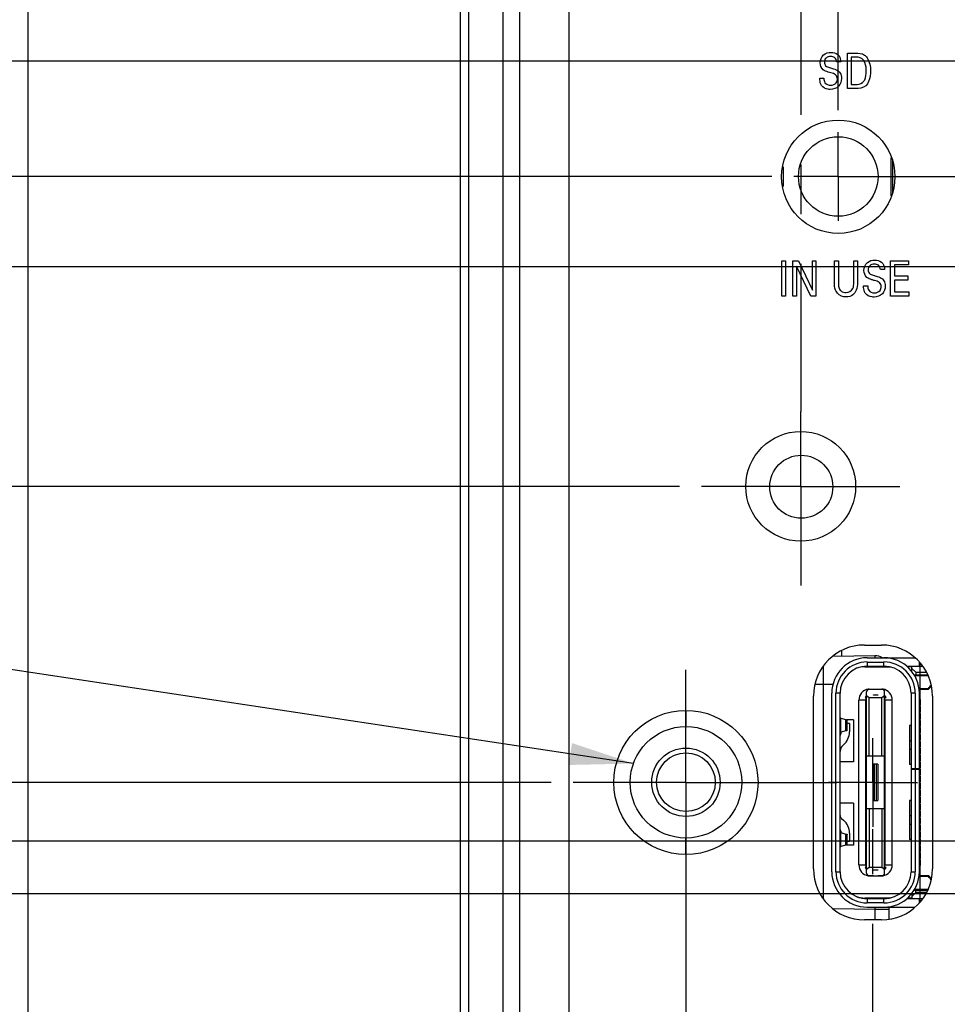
# Model space of a CAD drawing. Header units: inches. Extents: x 0 to 34, y 0 to 22.
# Tile 8 of 39: x 8.1 to 10.7, y 10.7 to 13.4. Entities that reach past the tile are written whole.
import ezdxf

# ---------------------------------------------------------------- set-up
doc = ezdxf.new("R2010")
doc.units = ezdxf.units.IN
doc.header["$LTSCALE"] = 1.87
doc.header["$MEASUREMENT"] = 0
doc.linetypes.add('CENTER', pattern=[0.6, 0.375, -0.075, 0.075, -0.075])
doc.layers.get('0').update_dxf_attribs({"linetype": 'CONTINUOUS'})
for name, color, linetype in [('02___PRT_ALL_AXES', 7, 'CONTINUOUS'), ('ARTWORK', 7, 'CONTINUOUS'), ('DEFAULT_1', 7, 'CENTER'), ('DETAIL', 7, 'CONTINUOUS'), ('DIMENSIONS', 7, 'CONTINUOUS'), ('THREAD', 7, 'CONTINUOUS')]:
    doc.layers.add(name, color=color, linetype=linetype)
doc.styles.get("Standard").update_dxf_attribs({"font": 'txt', "width": 0.8})
doc.dimstyles.new('DIMSTYLE_1', dxfattribs={"dimtxt": 0.125, "dimasz": 0.18, "dimexe": 0.125, "dimexo": 0.0625, "dimgap": 0.03125, "dimtad": 0, "dimtih": 1, "dimtoh": 1, "dimlfac": 0.5, "dimzin": 4, "dimdsep": 46, "dimtxsty": 'STANDARD', "dimblk": '_FILLED', "dimblk1": '_FILLED', "dimblk2": '_FILLED', "dimcen": 0.09, "dimadec": 0, "dimazin": 0, "dimtp": 0.001, "dimtm": 0.001, "dimtfac": 1, "dimtofl": 0, "dimtmove": 0, "dimatfit": 3, "dimldrblk": '_FILLED', "dimfxl": 1, "dimtolj": 1, "dimtzin": 4, "dimarcsym": 0})
doc.dimstyles.new('DIMSTYLE_3', dxfattribs={"dimtxt": 0.125, "dimasz": 0.18, "dimexe": 0.125, "dimexo": 0.0625, "dimgap": 0.03125, "dimtad": 0, "dimtih": 1, "dimtoh": 1, "dimlfac": 0.5, "dimzin": 4, "dimdsep": 46, "dimtxsty": 'STANDARD', "dimblk": '_FILLED', "dimblk1": '_FILLED', "dimblk2": '_FILLED', "dimcen": 0.09, "dimadec": 0, "dimazin": 0, "dimtp": 0.01, "dimtm": 0.01, "dimtfac": 1, "dimtofl": 0, "dimtmove": 0, "dimatfit": 3, "dimldrblk": '_FILLED', "dimfxl": 1, "dimtolj": 1, "dimtzin": 4, "dimarcsym": 0})
doc.dimstyles.get("Standard").update_dxf_attribs({"dimtxt": 0.125, "dimasz": 0.18, "dimexe": 0.125, "dimexo": 0.0625, "dimgap": 0.09, "dimtad": 0, "dimtih": 1, "dimtoh": 1, "dimdec": 3, "dimzin": 4, "dimdsep": 46, "dimtxsty": 'STANDARD', "dimblk": '_FILLED', "dimblk1": '_FILLED', "dimblk2": '_FILLED', "dimcen": 0.09, "dimadec": 0, "dimazin": 0, "dimtol": 1, "dimtp": 0.01, "dimtm": 0.01, "dimtfac": 1, "dimtdec": 3, "dimtofl": 0, "dimtmove": 0, "dimatfit": 3, "dimldrblk": '_FILLED', "dimfxl": 1, "dimtolj": 1, "dimtzin": 4, "dimarcsym": 0})

# ---------------------------------------------------------------- blocks, each defined once
blk = doc.blocks.new('*D7')
at = {"layer": 'DIMENSIONS', "color": 2, "linetype": 'CONTINUOUS'}
for p, q in [((14.6688, 11.0819), (14.6688, 10.9289)), ((14.6688, 10.9289), (14.191, 10.7072)), ((14.191, 10.7072), (14.191, 7.5131))]:
    blk.add_line(p, q, dxfattribs=at)
at = {"layer": 'DIMENSIONS', "color": 2, "linetype": 'CONTINUOUS', "insert": (14.1285, 7.4506), "char_height": 0.125, "width": 1.125, "attachment_point": 3, "rotation": 90, "line_spacing_factor": 0.9}
blk.add_mtext('3.38{\\Ftxt.shx;\\W1.000000;\\H0.125000; }[85.8]', dxfattribs=at)
blk = doc.blocks.new('_FILLED')
at = {"color": 0, "linetype": 'BYBLOCK'}
blk.add_solid([(0, 0), (-1, 0.174), (-1, -0.174)], dxfattribs=at)
blk = doc.blocks.new('*D12')
at = {"layer": 'DIMENSIONS', "color": 2, "linetype": 'CONTINUOUS'}
blk.add_line((9.5844, 11.2836), (7.101, 11.2836), dxfattribs=at)
at = {"layer": 'DIMENSIONS', "color": 2, "linetype": 'CONTINUOUS', "insert": (7.0385, 11.3461), "char_height": 0.125, "width": 1.125, "attachment_point": 3, "line_spacing_factor": 0.9}
blk.add_mtext('1.54{\\Ftxt.shx;\\W1.000000;\\H0.125000; }[39.1]', dxfattribs=at)
blk = doc.blocks.new('*D13')
at = {"layer": 'DIMENSIONS', "color": 2, "linetype": 'CONTINUOUS'}
for p, q in [((11.8361, 11.2696), (11.7242, 11.1175)), ((14.4811, 11.2696), (11.8361, 11.2696)), ((11.7242, 11.1175), (7.101, 11.1175))]:
    blk.add_line(p, q, dxfattribs=at)
at = {"layer": 'DIMENSIONS', "color": 2, "linetype": 'CONTINUOUS', "insert": (7.0385, 11.18), "char_height": 0.125, "width": 0.925, "attachment_point": 3, "line_spacing_factor": 0.9}
blk.add_mtext('1.53{\\Ftxt.shx;\\W1.000000;\\H0.125000; }[39]', dxfattribs=at)
blk = doc.blocks.new('*D14')
at = {"layer": 'DIMENSIONS', "color": 2, "linetype": 'CONTINUOUS'}
blk.add_line((12.6391, 10.9696), (7.101, 10.9696), dxfattribs=at)
at = {"layer": 'DIMENSIONS', "color": 2, "linetype": 'CONTINUOUS', "insert": (7.0385, 11.0321), "char_height": 0.125, "width": 1.125, "attachment_point": 3, "line_spacing_factor": 0.9}
blk.add_mtext('1.38{\\Ftxt.shx;\\W1.000000;\\H0.125000; }[35.2]', dxfattribs=at)
blk = doc.blocks.new('*D15')
at = {"layer": 'DIMENSIONS', "color": 2, "linetype": 'CONTINUOUS'}
blk.add_line((9.9463, 12.1196), (7.101, 12.1196), dxfattribs=at)
at = {"layer": 'DIMENSIONS', "color": 2, "linetype": 'CONTINUOUS', "insert": (7.0385, 12.1821), "char_height": 0.125, "width": 1.125, "attachment_point": 3, "line_spacing_factor": 0.9}
blk.add_mtext('1.96{\\Ftxt.shx;\\W1.000000;\\H0.125000; }[49.8]', dxfattribs=at)
blk = doc.blocks.new('*D16')
at = {"layer": 'DIMENSIONS', "color": 2, "linetype": 'CONTINUOUS'}
blk.add_line((10.2073, 12.9944), (7.101, 12.9944), dxfattribs=at)
at = {"layer": 'DIMENSIONS', "color": 2, "linetype": 'CONTINUOUS', "insert": (7.0385, 13.0569), "char_height": 0.125, "width": 1.125, "attachment_point": 3, "line_spacing_factor": 0.9}
blk.add_mtext('2.40{\\Ftxt.shx;\\W1.000000;\\H0.125000; }[60.9]', dxfattribs=at)
blk = doc.blocks.new('*D17')
at = {"layer": 'DIMENSIONS', "color": 2, "linetype": 'CONTINUOUS'}
blk.add_line((11.1112, 14.4016), (7.101, 14.4016), dxfattribs=at)
at = {"layer": 'DIMENSIONS', "color": 2, "linetype": 'CONTINUOUS', "insert": (7.0385, 14.4641), "char_height": 0.125, "width": 1.125, "attachment_point": 3, "line_spacing_factor": 0.9}
blk.add_mtext('3.10{\\Ftxt.shx;\\W1.000000;\\H0.125000; }[78.7]', dxfattribs=at)
blk = doc.blocks.new('*D18')
at = {"layer": 'DIMENSIONS', "color": 2, "linetype": 'CONTINUOUS'}
for p, q in [((7.2772, 14.0138), (7.101, 14.0138)), ((7.5957, 13.8696), (7.2772, 14.0138)), ((9.9463, 13.8696), (7.5957, 13.8696))]:
    blk.add_line(p, q, dxfattribs=at)
at = {"layer": 'DIMENSIONS', "color": 2, "linetype": 'CONTINUOUS', "insert": (7.0385, 14.0763), "char_height": 0.125, "width": 0.925, "attachment_point": 3, "line_spacing_factor": 0.9}
blk.add_mtext('2.83{\\Ftxt.shx;\\W1.000000;\\H0.125000; }[72]', dxfattribs=at)
blk = doc.blocks.new('*D19')
at = {"layer": 'DIMENSIONS', "color": 2, "linetype": 'CONTINUOUS'}
blk.add_line((12.6853, 12.7396), (7.101, 12.7396), dxfattribs=at)
at = {"layer": 'DIMENSIONS', "color": 2, "linetype": 'CONTINUOUS', "insert": (7.0385, 12.8021), "char_height": 0.125, "width": 1.125, "attachment_point": 3, "line_spacing_factor": 0.9}
blk.add_mtext('2.27{\\Ftxt.shx;\\W1.000000;\\H0.125000; }[57.6]', dxfattribs=at)
blk = doc.blocks.new('*D20')
at = {"layer": 'DIMENSIONS', "color": 2, "linetype": 'CONTINUOUS'}
blk.add_line((12.6853, 13.8396), (7.101, 13.8396), dxfattribs=at)
at = {"layer": 'DIMENSIONS', "color": 2, "linetype": 'CONTINUOUS', "insert": (7.0385, 13.9021), "char_height": 0.125, "width": 1.125, "attachment_point": 3, "line_spacing_factor": 0.9}
blk.add_mtext('2.82{\\Ftxt.shx;\\W1.000000;\\H0.125000; }[71.6]', dxfattribs=at)
blk = doc.blocks.new('*D21')
at = {"layer": 'DIMENSIONS', "color": 2, "linetype": 'CONTINUOUS'}
blk.add_line((14.4811, 14.2146), (7.101, 14.2146), dxfattribs=at)
at = {"layer": 'DIMENSIONS', "color": 2, "linetype": 'CONTINUOUS', "insert": (7.0385, 14.2771), "char_height": 0.125, "width": 1.125, "attachment_point": 3, "line_spacing_factor": 0.9}
blk.add_mtext('3.01{\\Ftxt.shx;\\W1.000000;\\H0.125000; }[76.4]', dxfattribs=at)
blk = doc.blocks.new('*D22')
at = {"layer": 'DIMENSIONS', "color": 2, "linetype": 'CONTINUOUS'}
blk.add_line((14.1536, 13.3196), (7.101, 13.3196), dxfattribs=at)
at = {"layer": 'DIMENSIONS', "color": 2, "linetype": 'CONTINUOUS', "insert": (7.0385, 13.3821), "char_height": 0.125, "width": 0.925, "attachment_point": 3, "line_spacing_factor": 0.9}
blk.add_mtext('2.56{\\Ftxt.shx;\\W1.000000;\\H0.125000; }[65]', dxfattribs=at)
blk = doc.blocks.new('*D25')
at = {"layer": 'DIMENSIONS', "color": 2, "linetype": 'CONTINUOUS'}
blk.add_line((11.0375, 13.1813), (11.0375, 15.8261), dxfattribs=at)
at = {"layer": 'DIMENSIONS', "color": 2, "linetype": 'CONTINUOUS', "insert": (10.975, 15.8886), "char_height": 0.125, "width": 1.125, "attachment_point": 1, "rotation": 90, "line_spacing_factor": 0.9}
blk.add_mtext('1.56{\\Ftxt.shx;\\W1.000000;\\H0.125000; }[39.7]', dxfattribs=at)
blk = doc.blocks.new('*D30')
at = {"layer": 'DIMENSIONS', "color": 2, "linetype": 'CONTINUOUS'}
for p, q in [((10.4812, 15.6012), (10.4812, 15.8261)), ((10.3948, 15.3721), (10.4812, 15.6012)), ((10.3948, 13.182), (10.3948, 15.3721))]:
    blk.add_line(p, q, dxfattribs=at)
at = {"layer": 'DIMENSIONS', "color": 2, "linetype": 'CONTINUOUS', "insert": (10.4187, 15.8886), "char_height": 0.125, "width": 1.125, "attachment_point": 1, "rotation": 90, "line_spacing_factor": 0.9}
blk.add_mtext('1.24{\\Ftxt.shx;\\W1.000000;\\H0.125000; }[31.5]', dxfattribs=at)

msp = doc.modelspace()

# ---------------------------------------------------------------- linework, layer by layer
at = {"color": 3, "linetype": 'CONTINUOUS'}
for p, q in [((9.6356, 8.4803), (9.6356, 14.8589)), ((9.4956, 8.6196), (9.4956, 14.7196))]:
    msp.add_line(p, q, dxfattribs=at)
at = {"color": 7, "linetype": 'CONTINUOUS'}
for p, q in [((9.4479, 14.788), (9.4479, 8.5512)), ((8.1076, 14.7324), (8.1076, 8.607)), ((9.3281, 8.607), (9.3281, 14.7324)), ((10.5444, 12.9398), (10.5444, 13.0474)), ((10.5483, 13.0388), (10.5483, 12.9484)), ((10.2389, 13.0215), (10.2389, 12.9657)), ((10.4035, 11.6551), (10.4035, 11.6395)), ((10.4979, 11.6411), (10.3796, 11.6391)), ((10.4764, 11.6356), (10.6107, 11.6356)), ((10.4764, 11.6237), (10.4764, 11.6119)), ((10.4764, 11.6237), (10.5237, 11.6237)), ((10.4979, 11.6411), (10.4977, 11.636)), ((10.5237, 11.6119), (10.5237, 11.6237)), ((10.6237, 11.6119), (10.6237, 11.6229)), ((10.3527, 11.5599), (10.3532, 11.6117)), ((10.4694, 11.61), (10.5402, 11.61)), ((10.4764, 11.6119), (10.5237, 11.6119)), ((10.4976, 11.6121), (10.4976, 11.6102)), ((10.5882, 11.6119), (10.6321, 11.6119)), ((10.6024, 11.61), (10.5902, 11.61)), ((10.6024, 11.5968), (10.6024, 11.61)), ((10.6136, 11.5946), (10.6024, 11.6058)), ((10.6136, 11.5946), (10.6136, 11.5875)), ((10.6136, 11.5946), (10.6436, 11.5946)), ((10.6089, 11.5875), (10.6466, 11.5875)), ((10.6477, 11.5848), (10.6107, 11.5848)), ((10.3527, 11.5599), (10.3291, 11.5599)), ((10.38, 11.5603), (10.3527, 11.5599)), ((10.3527, 10.9565), (10.3527, 11.5599)), ((10.4745, 11.0277), (10.4745, 11.5395)), ((10.4942, 11.5462), (10.4783, 11.5462)), ((10.4824, 11.5474), (10.5178, 11.5474)), ((10.4942, 11.5474), (10.4942, 11.5462)), ((10.506, 11.5462), (10.506, 11.5474)), ((10.5218, 11.5462), (10.506, 11.5462)), ((10.5257, 11.0277), (10.5257, 11.5395)), ((10.6225, 11.5493), (10.6497, 11.5493)), ((10.6227, 11.5466), (10.6497, 11.5466)), ((10.6497, 11.5466), (10.6573, 11.5542)), ((10.6497, 11.5466), (10.6497, 11.5493)), ((10.3764, 11.0316), (10.3764, 11.5356)), ((10.3883, 11.0316), (10.3883, 11.5356)), ((10.4001, 11.5356), (10.3883, 11.5356)), ((10.4001, 11.0316), (10.4001, 11.5356)), ((10.4528, 11.0513), (10.4528, 11.5159)), ((10.4725, 11.5159), (10.4528, 11.5159)), ((10.4705, 11.5237), (10.4745, 11.5237)), ((10.4725, 11.5159), (10.4745, 11.5237)), ((10.4725, 11.0513), (10.4725, 11.5159)), ((10.4745, 11.5108), (10.4725, 11.5108)), ((10.4745, 11.5291), (10.4824, 11.5234)), ((10.4824, 11.3584), (10.4824, 11.5234)), ((10.4824, 11.5234), (10.5178, 11.5234)), ((10.4942, 11.5299), (10.4942, 11.5309)), ((10.4942, 11.5309), (10.506, 11.5309)), ((10.506, 11.5299), (10.4942, 11.5299)), ((10.506, 11.5309), (10.506, 11.5299)), ((10.5178, 11.5234), (10.5257, 11.5291)), ((10.5178, 11.3584), (10.5178, 11.5234)), ((10.5276, 11.5159), (10.5257, 11.5237)), ((10.5257, 11.5237), (10.5296, 11.5237)), ((10.5276, 11.5108), (10.5257, 11.5108)), ((10.5276, 11.0513), (10.5276, 11.5159)), ((10.5473, 11.5159), (10.5276, 11.5159)), ((10.5473, 11.0513), (10.5473, 11.5159)), ((10.6001, 11.5356), (10.6001, 11.0316)), ((10.6119, 11.5356), (10.6001, 11.5356)), ((10.6119, 11.5356), (10.6119, 11.323)), ((10.6237, 11.0316), (10.6237, 11.5356)), ((10.6261, 11.5178), (10.6237, 11.5178)), ((10.6261, 11.5178), (10.6261, 11.5021)), ((9.9649, 11.487), (9.9649, 11.4415)), ((10.4725, 11.4895), (10.4745, 11.4895)), ((10.5257, 11.4895), (10.5276, 11.4895)), ((10.6237, 11.5021), (10.6261, 11.5021)), ((10.6261, 11.4982), (10.6237, 11.4982)), ((10.6237, 11.4824), (10.6261, 11.4824)), ((10.6261, 11.4982), (10.6261, 11.4824)), ((10.4016, 11.4647), (10.4001, 11.4647)), ((10.4015, 11.4647), (10.4015, 11.4253)), ((10.4016, 11.4647), (10.4166, 11.4609)), ((10.4166, 11.4292), (10.4166, 11.4609)), ((10.4379, 11.4604), (10.4188, 11.4604)), ((10.4195, 11.4301), (10.4195, 11.4599)), ((10.4379, 11.4604), (10.4379, 11.3423)), ((10.4745, 11.4714), (10.4725, 11.4714)), ((10.5276, 11.4714), (10.5257, 11.4714)), ((10.6261, 11.4785), (10.6237, 11.4785)), ((10.6237, 11.4627), (10.6261, 11.4627)), ((10.6261, 11.4588), (10.6237, 11.4588)), ((10.6261, 11.4785), (10.6261, 11.4627)), ((10.6261, 11.4588), (10.6261, 11.443)), ((10.4001, 11.4253), (10.4016, 11.4253)), ((10.4166, 11.4292), (10.4016, 11.4253)), ((10.4265, 11.4504), (10.4195, 11.4504)), ((10.4265, 11.4504), (10.4265, 11.4264)), ((10.4725, 11.4501), (10.4745, 11.4501)), ((10.4745, 11.432), (10.4725, 11.432)), ((10.5257, 11.4501), (10.5276, 11.4501)), ((10.5276, 11.432), (10.5257, 11.432)), ((10.5961, 11.4446), (10.5961, 11.3344)), ((10.6001, 11.4446), (10.5961, 11.4446)), ((10.6237, 11.443), (10.6261, 11.443)), ((10.6261, 11.4391), (10.6237, 11.4391)), ((10.6261, 11.4391), (10.6261, 11.4234)), ((10.4725, 11.4108), (10.4745, 11.4108)), ((10.5257, 11.4108), (10.5276, 11.4108)), ((10.6001, 11.4013), (10.5961, 11.4013)), ((10.6237, 11.4234), (10.6261, 11.4234)), ((10.6261, 11.4194), (10.6237, 11.4194)), ((10.6237, 11.4037), (10.6261, 11.4037)), ((10.6261, 11.3997), (10.6237, 11.3997)), ((10.6261, 11.4194), (10.6261, 11.4037)), ((10.6261, 11.3997), (10.6261, 11.384)), ((10.4096, 11.3902), (10.4085, 11.3892)), ((10.4745, 11.3926), (10.4725, 11.3926)), ((10.4725, 11.3714), (10.4745, 11.3714)), ((10.5276, 11.3926), (10.5257, 11.3926)), ((10.5257, 11.3714), (10.5276, 11.3714)), ((10.5961, 11.3777), (10.6001, 11.3777)), ((10.6237, 11.384), (10.6261, 11.384)), ((10.6261, 11.38), (10.6237, 11.38)), ((10.6261, 11.38), (10.6261, 11.3643)), ((10.4379, 11.3423), (10.4001, 11.3423)), ((10.4745, 11.3533), (10.4725, 11.3533)), ((10.4745, 11.3584), (10.5257, 11.3584)), ((10.5276, 11.3533), (10.5257, 11.3533)), ((10.6237, 11.3643), (10.6261, 11.3643)), ((10.6261, 11.3604), (10.6237, 11.3604)), ((10.6237, 11.3446), (10.6261, 11.3446)), ((10.6261, 11.3604), (10.6261, 11.3446)), ((10.4725, 11.332), (10.4745, 11.332)), ((10.4745, 11.3139), (10.4725, 11.3139)), ((10.4942, 11.3348), (10.4942, 11.2324)), ((10.506, 11.3348), (10.4942, 11.3348)), ((10.4973, 11.2324), (10.4973, 11.3348)), ((10.5028, 11.2324), (10.5028, 11.3348)), ((10.506, 11.3348), (10.506, 11.2324)), ((10.5257, 11.332), (10.5276, 11.332)), ((10.5276, 11.3139), (10.5257, 11.3139)), ((10.6001, 11.3344), (10.5961, 11.3344)), ((10.6001, 11.323), (10.6237, 11.323)), ((10.6237, 11.3206), (10.6001, 11.3206)), ((10.6119, 11.3206), (10.6119, 11.0316)), ((10.6261, 11.3407), (10.6237, 11.3407)), ((10.6237, 11.3249), (10.6261, 11.3249)), ((10.6261, 11.321), (10.6237, 11.321)), ((10.6261, 11.3407), (10.6261, 11.3249)), ((10.6261, 11.321), (10.6261, 11.3052)), ((10.4725, 11.2926), (10.4745, 11.2926)), ((10.5257, 11.2926), (10.5276, 11.2926)), ((10.6237, 11.3052), (10.6261, 11.3052)), ((10.6261, 11.3013), (10.6237, 11.3013)), ((10.6261, 11.3013), (10.6261, 11.2856)), ((10.4745, 11.2745), (10.4725, 11.2745)), ((10.5276, 11.2745), (10.5257, 11.2745)), ((10.6237, 11.2856), (10.6261, 11.2856)), ((10.6261, 11.2816), (10.6237, 11.2816)), ((10.6237, 11.2659), (10.6261, 11.2659)), ((10.6261, 11.2619), (10.6237, 11.2619)), ((10.6261, 11.2816), (10.6261, 11.2659)), ((10.6261, 11.2619), (10.6261, 11.2462)), ((10.4725, 11.2533), (10.4745, 11.2533)), ((10.4745, 11.2352), (10.4725, 11.2352)), ((10.4942, 11.2324), (10.506, 11.2324)), ((10.5257, 11.2533), (10.5276, 11.2533)), ((10.5276, 11.2352), (10.5257, 11.2352)), ((10.5961, 11.2328), (10.5961, 11.1226)), ((10.6001, 11.2328), (10.5961, 11.2328)), ((10.6237, 11.2462), (10.6261, 11.2462)), ((10.6261, 11.2423), (10.6237, 11.2423)), ((10.6261, 11.2423), (10.6261, 11.2265)), ((10.4379, 11.2249), (10.4001, 11.2249)), ((10.4379, 11.2249), (10.4379, 11.1068)), ((10.4725, 11.2139), (10.4745, 11.2139)), ((10.5257, 11.2088), (10.4745, 11.2088)), ((10.4824, 11.2088), (10.4824, 11.0437)), ((10.5178, 11.2088), (10.5178, 11.0437)), ((10.5257, 11.2139), (10.5276, 11.2139)), ((10.6237, 11.2265), (10.6261, 11.2265)), ((10.6261, 11.2226), (10.6237, 11.2226)), ((10.6237, 11.2068), (10.6261, 11.2068)), ((10.6261, 11.2029), (10.6237, 11.2029)), ((10.6261, 11.2226), (10.6261, 11.2068)), ((10.6261, 11.2029), (10.6261, 11.1871)), ((10.4043, 11.1815), (10.4096, 11.177)), ((10.4745, 11.1958), (10.4725, 11.1958)), ((10.5276, 11.1958), (10.5257, 11.1958)), ((10.6001, 11.1895), (10.5961, 11.1895)), ((10.6237, 11.1871), (10.6261, 11.1871)), ((10.6261, 11.1832), (10.6237, 11.1832)), ((10.6261, 11.1832), (10.6261, 11.1674)), ((10.4725, 11.1745), (10.4745, 11.1745)), ((10.4745, 11.1564), (10.4725, 11.1564)), ((10.5257, 11.1745), (10.5276, 11.1745)), ((10.5276, 11.1564), (10.5257, 11.1564)), ((10.5961, 11.1659), (10.6001, 11.1659)), ((10.6237, 11.1674), (10.6261, 11.1674)), ((10.6261, 11.1635), (10.6237, 11.1635)), ((10.6237, 11.1478), (10.6261, 11.1478)), ((10.6261, 11.1635), (10.6261, 11.1478)), ((9.9649, 11.0802), (9.9649, 11.1266)), ((10.4016, 11.1419), (10.4001, 11.1419)), ((10.4015, 11.1419), (10.4015, 11.1025)), ((10.4016, 11.1419), (10.4166, 11.138)), ((10.4166, 11.1063), (10.4166, 11.138)), ((10.4195, 11.1073), (10.4195, 11.1371)), ((10.4265, 11.1408), (10.4265, 11.1168)), ((10.4725, 11.1352), (10.4745, 11.1352)), ((10.5257, 11.1352), (10.5276, 11.1352)), ((10.6001, 11.1226), (10.5961, 11.1226)), ((10.6261, 11.1438), (10.6237, 11.1438)), ((10.6237, 11.1281), (10.6261, 11.1281)), ((10.6261, 11.1241), (10.6237, 11.1241)), ((10.6261, 11.1438), (10.6261, 11.1281)), ((10.6261, 11.1241), (10.6261, 11.1084)), ((10.4001, 11.1025), (10.4016, 11.1025)), ((10.4166, 11.1063), (10.4016, 11.1025)), ((10.4379, 11.1068), (10.4188, 11.1068)), ((10.4265, 11.1168), (10.4195, 11.1168)), ((10.4745, 11.1171), (10.4725, 11.1171)), ((10.4725, 11.0958), (10.4745, 11.0958)), ((10.5276, 11.1171), (10.5257, 11.1171)), ((10.5257, 11.0958), (10.5276, 11.0958)), ((10.6237, 11.1084), (10.6261, 11.1084)), ((10.6261, 11.1045), (10.6237, 11.1045)), ((10.6261, 11.1045), (10.6261, 11.0887)), ((10.4745, 11.0777), (10.4725, 11.0777)), ((10.5276, 11.0777), (10.5257, 11.0777)), ((10.6237, 11.0887), (10.6261, 11.0887)), ((10.6261, 11.0848), (10.6237, 11.0848)), ((10.6237, 11.069), (10.6261, 11.069)), ((10.6261, 11.0651), (10.6237, 11.0651)), ((10.6261, 11.0848), (10.6261, 11.069)), ((10.6261, 11.0651), (10.6261, 11.0493)), ((10.4528, 11.0513), (10.4725, 11.0513)), ((10.4745, 11.0434), (10.4705, 11.0434)), ((10.4725, 11.0564), (10.4745, 11.0564)), ((10.4745, 11.0434), (10.4725, 11.0513)), ((10.4824, 11.0437), (10.4745, 11.0381)), ((10.5178, 11.0437), (10.4824, 11.0437)), ((10.4942, 11.0363), (10.4942, 11.0373)), ((10.4942, 11.0373), (10.506, 11.0373)), ((10.506, 11.0363), (10.4942, 11.0363)), ((10.506, 11.0373), (10.506, 11.0363)), ((10.5257, 11.0381), (10.5178, 11.0437)), ((10.5257, 11.0564), (10.5276, 11.0564)), ((10.5257, 11.0434), (10.5276, 11.0513)), ((10.5296, 11.0434), (10.5257, 11.0434)), ((10.5276, 11.0513), (10.5473, 11.0513)), ((10.6237, 11.0493), (10.6261, 11.0493)), ((10.3883, 11.0316), (10.4001, 11.0316)), ((10.4783, 11.0209), (10.4942, 11.0209)), ((10.4824, 11.0198), (10.5178, 11.0198)), ((10.4942, 11.0209), (10.4942, 11.0198)), ((10.506, 11.0198), (10.506, 11.0209)), ((10.506, 11.0209), (10.5218, 11.0209)), ((10.6001, 11.0316), (10.6119, 11.0316)), ((10.6497, 11.0179), (10.6225, 11.0179)), ((10.6227, 11.0206), (10.6497, 11.0206)), ((10.6497, 11.0179), (10.6497, 11.0206)), ((10.6497, 11.0206), (10.6573, 11.0129)), ((10.6107, 10.9824), (10.6477, 10.9824)), ((10.5402, 10.9572), (10.4694, 10.9572)), ((10.4764, 10.9552), (10.4764, 10.9434)), ((10.5237, 10.9552), (10.4764, 10.9552)), ((10.4979, 10.9572), (10.4979, 10.9552)), ((10.5237, 10.9434), (10.5237, 10.9552)), ((10.6321, 10.9552), (10.5882, 10.9552)), ((10.6024, 10.9572), (10.5902, 10.9572)), ((10.6024, 10.9614), (10.6136, 10.9726)), ((10.6024, 10.9704), (10.6024, 10.9572)), ((10.6089, 10.9797), (10.6465, 10.9797)), ((10.6136, 10.9726), (10.6136, 10.9797)), ((10.6436, 10.9726), (10.6136, 10.9726)), ((10.6237, 10.9443), (10.6237, 10.9552)), ((10.4979, 10.9249), (10.3812, 10.9269)), ((10.5237, 10.9434), (10.4764, 10.9434)), ((10.4764, 10.9316), (10.6106, 10.9316)), ((10.4979, 10.9316), (10.4979, 10.9249)), ((10.5379, 10.9249), (10.4979, 10.9249)), ((10.5379, 10.9329), (10.5379, 10.8984))]:
    msp.add_line(p, q, dxfattribs=at)
at = {"color": 7, "linetype": 'CONTINUOUS', "true_color": 0x34a0ef}
for p, q in [((10.6261, 11.5178), (10.6261, 11.6198)), ((10.6261, 11.4982), (10.6261, 11.5021)), ((10.6261, 11.4785), (10.6261, 11.4824)), ((10.6261, 11.4588), (10.6261, 11.4627)), ((10.6261, 11.4391), (10.6261, 11.443)), ((10.6261, 11.4194), (10.6261, 11.4234)), ((10.6261, 11.3997), (10.6261, 11.4037)), ((10.6261, 11.38), (10.6261, 11.384)), ((10.6261, 11.3604), (10.6261, 11.3643)), ((10.6261, 11.3407), (10.6261, 11.3446)), ((10.6261, 11.321), (10.6261, 11.3249)), ((10.6261, 11.3013), (10.6261, 11.3052)), ((10.6261, 11.2816), (10.6261, 11.2856)), ((10.6261, 11.2619), (10.6261, 11.2659)), ((10.6261, 11.2423), (10.6261, 11.2462)), ((10.6261, 11.2226), (10.6261, 11.2265)), ((10.6261, 11.2029), (10.6261, 11.2068)), ((10.6261, 11.1832), (10.6261, 11.1871)), ((10.6261, 11.1635), (10.6261, 11.1674)), ((10.6261, 11.1438), (10.6261, 11.1478)), ((10.6261, 11.1241), (10.6261, 11.1281)), ((10.6261, 11.1045), (10.6261, 11.1084)), ((10.6261, 11.0848), (10.6261, 11.0887)), ((10.6261, 11.0651), (10.6261, 11.069)), ((10.6261, 10.9474), (10.6261, 11.0493))]:
    msp.add_line(p, q, dxfattribs=at)
at = {"color": 7, "linetype": 'CONTINUOUS'}
msp.add_circle((10.3948, 12.9944), 0.1122, dxfattribs=at)
for centre, radius, start, end in [((10.4764, 11.5356), 0.1, 90, 180), ((10.4764, 11.5356), 0.0882, 90, 180), ((10.4985, 11.6018), 0.0394, 57.9206, 91), ((10.5237, 11.5356), 0.1, 0, 90), ((10.5237, 11.5356), 0.0882, 0, 90), ((10.4764, 11.5356), 0.0764, 90, 180), ((10.4694, 11.5391), 0.0709, 90, 108.4413), ((10.5237, 11.5356), 0.0764, 0, 90), ((10.5316, 11.5391), 0.0709, 79.5276, 90), ((10.4843, 11.5159), 0.0315, 98.5904, 180), ((10.4824, 11.5395), 0.00787, 90, 180), ((10.5178, 11.5395), 0.00787, 0, 90), ((10.5158, 11.5159), 0.0315, 0.0001, 81.3623), ((10.4843, 11.5159), 0.0159, 128.6439, 150.3007), ((10.5158, 11.5159), 0.0159, 29.6993, 51.3561), ((10.3793, 11.4264), 0.0236, 332.2268, 358.1801), ((10.3793, 11.4264), 0.0472, 310, 360), ((10.4237, 11.3711), 0.0236, 130, 180), ((10.4119, 11.1905), 0.0118, 180, 230), ((10.3793, 11.1408), 0.0472, 0, 50), ((10.3793, 11.1408), 0.0236, 1.8199, 27.7732), ((10.4843, 11.0513), 0.0315, 180, 261.3623), ((10.4843, 11.0513), 0.0159, 209.6993, 231.3561), ((10.5158, 11.0513), 0.0315, 278.5904, 360), ((10.5158, 11.0513), 0.0159, 308.6439, 330.3007), ((10.4764, 11.0316), 0.1, 180, 270), ((10.4764, 11.0316), 0.0882, 180, 270), ((10.4764, 11.0316), 0.0764, 180, 270), ((10.4824, 11.0277), 0.00787, 180, 270), ((10.5178, 11.0277), 0.00787, 270, 360), ((10.5237, 11.0316), 0.1, 270, 360), ((10.5237, 11.0316), 0.0882, 270, 360), ((10.5237, 11.0316), 0.0764, 270, 360), ((10.4694, 11.0281), 0.0709, 251.5586, 270), ((10.5316, 11.0281), 0.0709, 270, 280.4722), ((18.8838, 10.8512), 8.3863, 179.49685, 179.69825)]:
    msp.add_arc(centre, radius, start, end, dxfattribs=at)
for points, knots in [([(10.6497, 11.5493), (10.6509, 11.5508), (10.6534, 11.5537), (10.6557, 11.5569), (10.6568, 11.5585)], [0, 0, 0, 0, 0.500067, 1, 1, 1, 1]), ([(10.4166, 11.4609), (10.417, 11.4608), (10.4178, 11.4607), (10.4186, 11.4605), (10.4191, 11.4603), (10.4193, 11.4601), (10.4195, 11.46), (10.4195, 11.4599)], [0, 0, 0, 0, 0.410507, 0.711194, 0.820358, 0.902992, 1, 1, 1, 1]), ([(10.4195, 11.4301), (10.4195, 11.43), (10.4193, 11.4299), (10.4191, 11.4297), (10.4186, 11.4296), (10.4178, 11.4294), (10.417, 11.4292), (10.4166, 11.4292)], [0, 0, 0, 0, 0.097008, 0.179642, 0.288806, 0.589493, 1, 1, 1, 1]), ([(10.4166, 11.138), (10.417, 11.1379), (10.4178, 11.1378), (10.4186, 11.1376), (10.4191, 11.1374), (10.4193, 11.1373), (10.4195, 11.1372), (10.4195, 11.1371)], [0, 0, 0, 0, 0.410507, 0.711194, 0.820358, 0.902992, 1, 1, 1, 1]), ([(10.4195, 11.1073), (10.4195, 11.1072), (10.4193, 11.107), (10.4191, 11.1069), (10.4186, 11.1067), (10.4178, 11.1065), (10.417, 11.1064), (10.4166, 11.1063)], [0, 0, 0, 0, 0.097008, 0.179642, 0.288806, 0.589493, 1, 1, 1, 1]), ([(10.6568, 11.0087), (10.6557, 11.0103), (10.6534, 11.0134), (10.6509, 11.0164), (10.6497, 11.0179)], [0, 0, 0, 0, 0.499933, 1, 1, 1, 1])]:
    msp.add_open_spline(points, degree=3, knots=knots, dxfattribs=at)
at = {"layer": '02___PRT_ALL_AXES', "color": 7, "linetype": 'CONTINUOUS'}
msp.add_line((9.3521, 8.5811), (9.3521, 14.7581), dxfattribs=at)
at = {"layer": '02___PRT_ALL_AXES', "color": 7, "linetype": 'CENTER'}
for p, q in [((10.2888, 13.8696), (10.2888, 12.3311)), ((10.2888, 12.1196), (10.2888, 12.3311)), ((10.2888, 12.1196), (10.0088, 12.1196)), ((10.2888, 12.1196), (10.2888, 11.8396)), ((10.2888, 12.1196), (10.5688, 12.1196)), ((9.9648, 11.2836), (9.9648, 11.6015)), ((9.9648, 11.2836), (9.6469, 11.2836)), ((9.9648, 11.2836), (9.9648, 10.4123)), ((9.9648, 11.2836), (10.3912, 11.2836))]:
    msp.add_line(p, q, dxfattribs=at)
at = {"layer": '02___PRT_ALL_AXES', "color": 3, "linetype": 'CONTINUOUS'}
for p, q in [((10.4688, 11.6716), (10.5168, 11.6716)), ((10.3248, 11.0396), (10.3248, 11.5276)), ((10.6608, 11.5276), (10.6608, 11.0396)), ((10.5168, 10.8956), (10.4688, 10.8956))]:
    msp.add_line(p, q, dxfattribs=at)
for centre, radius in [((10.3948, 12.9936), 0.16), ((10.2888, 12.1196), 0.155), ((9.9648, 11.2836), 0.2035)]:
    msp.add_circle(centre, radius, dxfattribs=at)
at = {"layer": '02___PRT_ALL_AXES', "color": 7, "linetype": 'CONTINUOUS'}
msp.add_circle((9.9649, 11.2841), 0.1575, dxfattribs=at)
at = {"layer": '02___PRT_ALL_AXES', "color": 3, "linetype": 'CONTINUOUS'}
for centre, start, end in [((10.4688, 11.5276), 90, 180), ((10.5168, 11.5276), 0, 90), ((10.4688, 11.0396), 180, 270), ((10.5168, 11.0396), 270, 360)]:
    msp.add_arc(centre, 0.144, start, end, dxfattribs=at)
at = {"layer": 'ARTWORK', "color": 40, "linetype": 'CONTINUOUS'}
for p, q in [((10.4018, 13.3179), (10.3902, 13.3179)), ((10.4204, 13.2425), (10.4204, 13.3429)), ((10.4204, 13.3429), (10.4436, 13.3429)), ((10.4315, 13.3314), (10.4315, 13.2539)), ((10.4448, 13.3314), (10.4315, 13.3314)), ((10.3427, 13.2719), (10.3543, 13.2719)), ((10.4429, 13.2425), (10.4204, 13.2425)), ((10.4315, 13.2539), (10.4424, 13.2539)), ((10.2351, 12.6563), (10.2351, 12.7567)), ((10.2351, 12.7567), (10.2462, 12.7567)), ((10.2462, 12.7567), (10.2462, 12.6563)), ((10.2668, 12.6563), (10.2668, 12.7567)), ((10.2668, 12.7567), (10.2822, 12.7567)), ((10.2769, 12.7415), (10.2769, 12.6563)), ((10.3176, 12.6563), (10.2769, 12.7415)), ((10.2822, 12.7567), (10.3216, 12.6737)), ((10.3216, 12.6737), (10.3216, 12.7567)), ((10.3216, 12.7567), (10.3318, 12.7567)), ((10.3318, 12.7567), (10.3318, 12.6563)), ((10.3839, 12.6955), (10.3839, 12.7567)), ((10.3839, 12.7567), (10.395, 12.7567)), ((10.395, 12.7567), (10.395, 12.6945)), ((10.4385, 12.6951), (10.4385, 12.7567)), ((10.4385, 12.7567), (10.4493, 12.7567)), ((10.4493, 12.7567), (10.4493, 12.6948)), ((10.5253, 12.7316), (10.5137, 12.7316)), ((10.5425, 12.6563), (10.5425, 12.7567)), ((10.5425, 12.7567), (10.5928, 12.7567)), ((10.5536, 12.7448), (10.5536, 12.7136)), ((10.5928, 12.7448), (10.5536, 12.7448)), ((10.5928, 12.7567), (10.5928, 12.7448)), ((10.5536, 12.7136), (10.591, 12.7136)), ((10.591, 12.7136), (10.591, 12.7019)), ((10.4662, 12.6856), (10.4778, 12.6856)), ((10.5536, 12.7019), (10.5536, 12.6685)), ((10.591, 12.7019), (10.5536, 12.7019)), ((10.2462, 12.6563), (10.2351, 12.6563)), ((10.2769, 12.6563), (10.2668, 12.6563)), ((10.3318, 12.6563), (10.3176, 12.6563)), ((10.5937, 12.6563), (10.5425, 12.6563)), ((10.5536, 12.6685), (10.5937, 12.6685)), ((10.5937, 12.6685), (10.5937, 12.6563))]:
    msp.add_line(p, q, dxfattribs=at)
for points, knots in [([(10.3438, 13.3155), (10.3438, 13.3236), (10.3503, 13.3405), (10.367, 13.3448), (10.3744, 13.3448)], [0, 0, 0, 0, 0.523945, 1, 1, 1, 1]), ([(10.3744, 13.3448), (10.376, 13.3448), (10.3843, 13.3444), (10.3929, 13.3404), (10.3969, 13.335)], [0, 0, 0, 0, 0.195219, 1, 1, 1, 1]), ([(10.3734, 13.3332), (10.3688, 13.3332), (10.3589, 13.3309), (10.3556, 13.3212), (10.3556, 13.3169)], [0, 0, 0, 0, 0.518201, 1, 1, 1, 1]), ([(10.3556, 13.3169), (10.3556, 13.3135), (10.3582, 13.3053), (10.3662, 13.3032), (10.37, 13.302)], [0, 0, 0, 0, 0.460959, 1, 1, 1, 1]), ([(10.3902, 13.3179), (10.39, 13.3224), (10.3865, 13.3318), (10.3772, 13.3332), (10.3734, 13.3332)], [0, 0, 0, 0, 0.539906, 1, 1, 1, 1]), ([(10.4436, 13.3429), (10.4521, 13.3429), (10.4655, 13.342), (10.4739, 13.3327), (10.4759, 13.3298)], [0, 0, 0, 0, 0.70943, 1, 1, 1, 1]), ([(10.4739, 13.2913), (10.4739, 13.293), (10.4735, 13.3037), (10.4715, 13.3152), (10.4661, 13.3226)], [0, 0, 0, 0, 0.154959, 1, 1, 1, 1]), ([(10.3739, 13.2869), (10.3713, 13.2877), (10.3638, 13.29), (10.356, 13.2925), (10.3522, 13.2958)], [0, 0, 0, 0, 0.354533, 1, 1, 1, 1]), ([(10.37, 13.302), (10.3739, 13.3008), (10.3827, 13.298), (10.3918, 13.2949), (10.3959, 13.2915)], [0, 0, 0, 0, 0.42926, 1, 1, 1, 1]), ([(10.3959, 13.2915), (10.3976, 13.29), (10.4025, 13.2843), (10.4039, 13.2766), (10.4039, 13.2714)], [0, 0, 0, 0, 0.305399, 1, 1, 1, 1]), ([(10.4634, 13.2595), (10.4658, 13.2618), (10.4725, 13.2714), (10.4739, 13.2833), (10.4739, 13.2913)], [0, 0, 0, 0, 0.296159, 1, 1, 1, 1]), ([(10.4858, 13.2919), (10.4858, 13.287), (10.4847, 13.2725), (10.4793, 13.2576), (10.4725, 13.2507)], [0, 0, 0, 0, 0.337062, 1, 1, 1, 1]), ([(10.3474, 13.2516), (10.3444, 13.2563), (10.3428, 13.2635), (10.3427, 13.2705), (10.3427, 13.2719)], [0, 0, 0, 0, 0.799658, 1, 1, 1, 1]), ([(10.3543, 13.2719), (10.3544, 13.2676), (10.3553, 13.2561), (10.3676, 13.252), (10.3736, 13.252)], [0, 0, 0, 0, 0.416297, 1, 1, 1, 1]), ([(10.4039, 13.2714), (10.4039, 13.2635), (10.3986, 13.2457), (10.3806, 13.2402), (10.3723, 13.2402)], [0, 0, 0, 0, 0.48531, 1, 1, 1, 1]), ([(10.3736, 13.252), (10.3793, 13.252), (10.3901, 13.256), (10.3924, 13.2662), (10.3924, 13.2699)], [0, 0, 0, 0, 0.603078, 1, 1, 1, 1]), ([(10.3924, 13.2699), (10.3924, 13.2741), (10.3882, 13.2838), (10.3785, 13.2854), (10.3739, 13.2869)], [0, 0, 0, 0, 0.461449, 1, 1, 1, 1]), ([(10.3723, 13.2402), (10.3704, 13.2402), (10.3612, 13.2406), (10.3513, 13.2453), (10.3474, 13.2516)], [0, 0, 0, 0, 0.200639, 1, 1, 1, 1]), ([(10.4673, 12.7293), (10.4673, 12.7374), (10.4738, 12.7542), (10.4905, 12.7586), (10.4979, 12.7586)], [0, 0, 0, 0, 0.523967, 1, 1, 1, 1]), ([(10.4969, 12.7469), (10.4923, 12.7469), (10.4824, 12.7446), (10.4791, 12.7349), (10.4791, 12.7306)], [0, 0, 0, 0, 0.518159, 1, 1, 1, 1]), ([(10.5137, 12.7316), (10.5135, 12.7361), (10.51, 12.7456), (10.5007, 12.7469), (10.4969, 12.7469)], [0, 0, 0, 0, 0.539906, 1, 1, 1, 1]), ([(10.4979, 12.7586), (10.4995, 12.7586), (10.5077, 12.7581), (10.5164, 12.7541), (10.5204, 12.7487)], [0, 0, 0, 0, 0.195211, 1, 1, 1, 1]), ([(10.4974, 12.7006), (10.4948, 12.7014), (10.4873, 12.7038), (10.4795, 12.7062), (10.4756, 12.7095)], [0, 0, 0, 0, 0.354542, 1, 1, 1, 1]), ([(10.4791, 12.7306), (10.4791, 12.7272), (10.4817, 12.719), (10.4897, 12.7169), (10.4935, 12.7158)], [0, 0, 0, 0, 0.46094, 1, 1, 1, 1]), ([(10.4935, 12.7158), (10.4974, 12.7146), (10.5062, 12.7118), (10.5153, 12.7086), (10.5194, 12.7052)], [0, 0, 0, 0, 0.429247, 1, 1, 1, 1]), ([(10.5194, 12.7052), (10.5211, 12.7038), (10.526, 12.698), (10.5274, 12.6903), (10.5274, 12.6852)], [0, 0, 0, 0, 0.305356, 1, 1, 1, 1]), ([(10.3885, 12.6702), (10.3879, 12.6714), (10.3841, 12.6792), (10.3839, 12.6882), (10.3839, 12.6955)], [0, 0, 0, 0, 0.158792, 1, 1, 1, 1]), ([(10.395, 12.6945), (10.395, 12.6922), (10.3952, 12.686), (10.3966, 12.6798), (10.3985, 12.6764)], [0, 0, 0, 0, 0.374095, 1, 1, 1, 1]), ([(10.3985, 12.6764), (10.3997, 12.6745), (10.4042, 12.6688), (10.4119, 12.6666), (10.4168, 12.6666)], [0, 0, 0, 0, 0.305588, 1, 1, 1, 1]), ([(10.4168, 12.6666), (10.4242, 12.6666), (10.4385, 12.6753), (10.4385, 12.6893), (10.4385, 12.6951)], [0, 0, 0, 0, 0.563827, 1, 1, 1, 1]), ([(10.4493, 12.6948), (10.4493, 12.6931), (10.4492, 12.6839), (10.4468, 12.6744), (10.4427, 12.6681)], [0, 0, 0, 0, 0.182896, 1, 1, 1, 1]), ([(10.4709, 12.6653), (10.4679, 12.6701), (10.4663, 12.6773), (10.4662, 12.6842), (10.4662, 12.6856)], [0, 0, 0, 0, 0.799658, 1, 1, 1, 1]), ([(10.4778, 12.6856), (10.4779, 12.6813), (10.4788, 12.6699), (10.4911, 12.6657), (10.4971, 12.6657)], [0, 0, 0, 0, 0.416272, 1, 1, 1, 1]), ([(10.5274, 12.6852), (10.5274, 12.6773), (10.5221, 12.6595), (10.5041, 12.6539), (10.4957, 12.6539)], [0, 0, 0, 0, 0.485296, 1, 1, 1, 1]), ([(10.4971, 12.6657), (10.5028, 12.6657), (10.5136, 12.6698), (10.5158, 12.6799), (10.5158, 12.6837)], [0, 0, 0, 0, 0.603105, 1, 1, 1, 1]), ([(10.5158, 12.6837), (10.5158, 12.6878), (10.5117, 12.6975), (10.502, 12.6992), (10.4974, 12.7006)], [0, 0, 0, 0, 0.461501, 1, 1, 1, 1]), ([(10.4168, 12.6542), (10.4147, 12.6542), (10.4036, 12.6551), (10.3929, 12.6624), (10.3885, 12.6702)], [0, 0, 0, 0, 0.19841, 1, 1, 1, 1]), ([(10.4427, 12.6681), (10.441, 12.6653), (10.4343, 12.6575), (10.4236, 12.6542), (10.4168, 12.6542)], [0, 0, 0, 0, 0.32637, 1, 1, 1, 1]), ([(10.4957, 12.6539), (10.4939, 12.6539), (10.4847, 12.6544), (10.4748, 12.659), (10.4709, 12.6653)], [0, 0, 0, 0, 0.200639, 1, 1, 1, 1])]:
    msp.add_open_spline(points, degree=3, knots=knots, dxfattribs=at)
for points in [[(10.3522, 13.2958), (10.3467, 13.3004), (10.3438, 13.3084), (10.3438, 13.3155)], [(10.3969, 13.335), (10.4004, 13.3302), (10.4015, 13.3238), (10.4018, 13.3179)], [(10.4661, 13.3226), (10.4616, 13.3288), (10.4525, 13.3314), (10.4448, 13.3314)], [(10.4759, 13.3298), (10.4833, 13.319), (10.4858, 13.305), (10.4858, 13.2919)], [(10.4424, 13.2539), (10.4496, 13.2539), (10.4581, 13.2545), (10.4634, 13.2595)], [(10.4725, 13.2507), (10.4654, 13.2434), (10.4531, 13.2425), (10.4429, 13.2425)], [(10.5204, 12.7487), (10.5239, 12.7439), (10.525, 12.7375), (10.5253, 12.7316)], [(10.4756, 12.7095), (10.4702, 12.7141), (10.4673, 12.7221), (10.4673, 12.7293)]]:
    msp.add_open_spline(points, degree=3, dxfattribs=at)
at = {"layer": 'DEFAULT_1', "color": 7, "linetype": 'CENTER'}
for p, q in [((10.3948, 12.9944), (10.3948, 13.1195)), ((10.3948, 12.9944), (10.2698, 12.9944)), ((10.3948, 12.9944), (10.3948, 12.8694)), ((10.3948, 12.9944), (10.986, 12.9944)), ((10.4928, 11.2836), (10.4928, 11.4088)), ((10.4928, 11.2836), (10.3676, 11.2836)), ((10.4928, 11.2836), (10.4928, 11.1584)), ((10.4928, 11.2836), (10.618, 11.2836)), ((10.4928, 10.1836), (10.4928, 11.152))]:
    msp.add_line(p, q, dxfattribs=at)
at = {"layer": 'THREAD', "color": 7, "linetype": 'CONTINUOUS'}
for centre, radius in [((10.2904, 12.1185), 0.089), ((9.9649, 11.2841), 0.0965), ((9.9649, 11.2841), 0.0827)]:
    msp.add_circle(centre, radius, dxfattribs=at)

# ---------------------------------------------------------------- dimensions: what is measured, and where the dimension line sits
at = {"layer": 'DIMENSIONS', "color": 2, "linetype": 'CONTINUOUS'}
for feature_location, offset, dtype, origin, dimstyle, picture, middle in [((11.0375, 13.1813), (0, 2.6448), 1, (7.9125, 13.1188), 'DIMSTYLE_3', '*D25', (11.0375, 16.4511)), ((10.3948, 13.182), (0.0864, 2.6442), 0, (7.9125, 13.1195), 'DIMSTYLE_3', '*D30', (10.4812, 16.4511)), ((11.1112, 14.4016), (-4.0103, 0), 0, (11.1737, 8.2013), 'DIMSTYLE_3', '*D17', (6.476, 14.4016)), ((14.4811, 14.2146), (-7.3801, 0), 0, (14.5436, 8.2013), 'DIMSTYLE_3', '*D21', (6.476, 14.2146)), ((9.9463, 13.8696), (-2.8454, 0.1442), 0, (10.0088, 8.2013), 'DIMSTYLE_3', '*D18', (6.576, 14.0138)), ((12.6853, 13.8396), (-5.5844, 0), 0, (12.7478, 8.2013), 'DIMSTYLE_3', '*D20', (6.476, 13.8396)), ((14.1536, 13.3196), (-7.0526, 0), 0, (14.2161, 8.2013), 'DIMSTYLE_3', '*D22', (6.576, 13.3196)), ((10.2073, 12.9944), (-3.1063, 0), 0, (10.2698, 8.2013), 'DIMSTYLE_3', '*D16', (6.476, 12.9944)), ((12.6853, 12.7396), (-5.5844, 0), 0, (12.7478, 8.2013), 'DIMSTYLE_3', '*D19', (6.476, 12.7396)), ((9.9463, 12.1196), (-2.8454, 0), 0, (10.0088, 8.2013), 'DIMSTYLE_3', '*D15', (6.476, 12.1196)), ((9.5844, 11.2836), (-2.4835, 0), 0, (9.6469, 8.2013), 'DIMSTYLE_3', '*D12', (6.476, 11.2836)), ((14.4811, 11.2696), (-7.3801, -0.1521), 0, (14.5436, 8.2013), 'DIMSTYLE_3', '*D13', (6.576, 11.1175)), ((14.6688, 11.0819), (-0.4778, -3.5688), 0, (7.9125, 11.1444), 'DIMSTYLE_1', '*D7', (14.191, 6.8881)), ((12.6391, 10.9696), (-5.5382, 0), 0, (12.7016, 8.2013), 'DIMSTYLE_3', '*D14', (6.476, 10.9696))]:
    dim = msp.add_ordinate_dim(feature_location=feature_location, offset=offset, dtype=dtype, origin=origin, dimstyle=dimstyle, dxfattribs=at)
    dim.commit()
    dim.dimension.update_dxf_attribs({"geometry": picture, "text_midpoint": middle})

# ---------------------------------------------------------------- leaders
at = {"layer": 'DETAIL', "color": 2, "linetype": 'CONTINUOUS'}
msp.add_leader([(9.8166, 11.337), (7.1008, 11.7479), (6.9208, 11.7479)], dimstyle='STANDARD', override={"dimtad": 0}, dxfattribs=at)

doc.saveas('drawing.dxf')
